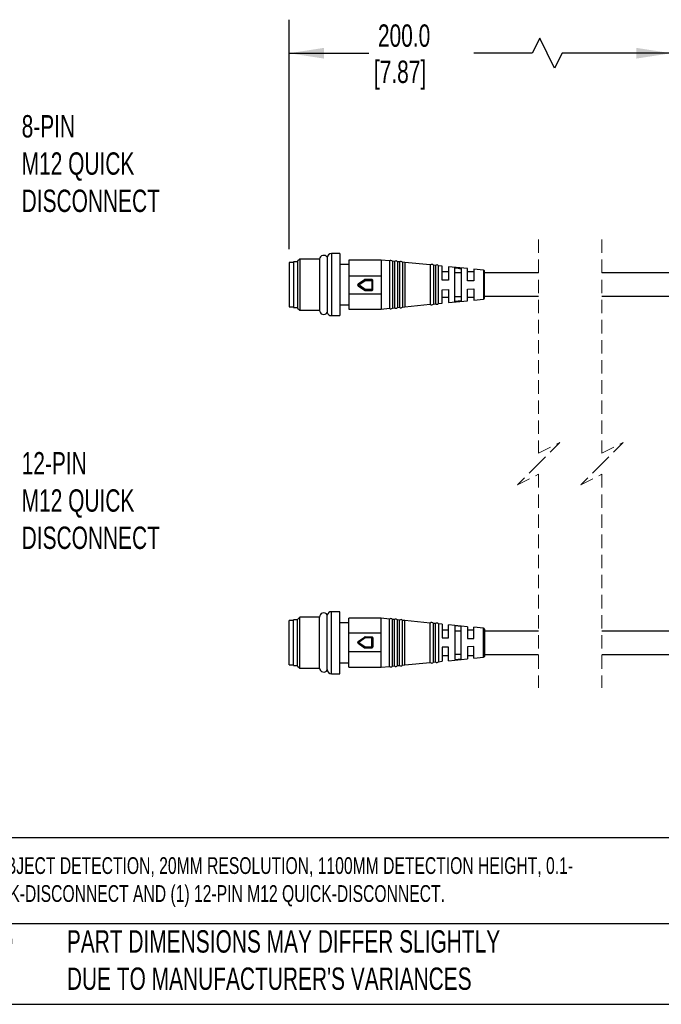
# Model space of a CAD drawing. Header units: millimetres. Extents: x 16 to 683, y 16 to 524.
# Tile 4 of 16: x 127 to 279, y 16 to 249. Entities that reach past the tile are written whole.
import ezdxf

# ---------------------------------------------------------------- set-up
doc = ezdxf.new("R2010")
doc.units = ezdxf.units.MM
doc.header["$LTSCALE"] = 2.5
doc.linetypes.add('HIDDEN', pattern=[1.905, 1.27, -0.635])
doc.layers.add('DIMENSIONS', color=140, linetype='Continuous', lineweight=25)
doc.layers.add('TEXT', color=140, linetype='Continuous', lineweight=25)
doc.styles.add('SLDTEXTSTYLE0', font='TXT', dxfattribs={"width": 0.7})
doc.dimstyles.new('SLDDIMSTYLE1', dxfattribs={"dimtxt": 5.39502, "dimasz": 8.255, "dimexe": 0, "dimexo": 0.0625, "dimgap": 1.348755, "dimtad": 0, "dimtih": 1, "dimtoh": 1, "dimrnd": 1e-09, "dimzin": 12, "dimdsep": 46, "dimtxsty": 'SLDTEXTSTYLE0', "dimsah": 1, "dimcen": 0.09, "dimadec": 0, "dimazin": 3, "dimtfac": 1, "dimtofl": 0, "dimtmove": 0, "dimatfit": 3, "dimfxl": 0, "dimfrac": 2, "dimtolj": 1, "dimtzin": 12, "dimarcsym": 0})

# ---------------------------------------------------------------- blocks, each defined once
blk = doc.blocks.new('_D_2')
at = {"layer": 'DIMENSIONS'}
for p, q in [((190.47, 194.7), (190.47, 249)), ((280.96, 197.07), (280.96, 249)), ((249.82, 244.59), (248.06, 241.06)), ((253.35, 237.54), (249.82, 244.59)), ((190.47, 241.06), (209.32, 241.06)), ((248.06, 241.06), (234.18, 241.06)), ((255.11, 241.06), (253.35, 237.54)), ((280.96, 241.06), (255.11, 241.06))]:
    blk.add_line(p, q, dxfattribs=at)
for points in [[(190.47, 241.06), (198.72, 239.79), (198.72, 242.33)], [(280.96, 241.06), (272.71, 242.33), (272.71, 239.79)]]:
    blk.add_solid(points, dxfattribs=at)
at = {"layer": 'DIMENSIONS', "char_height": 5.292, "attachment_point": 1, "style": 'SLDTEXTSTYLE0'}
for s, insert in [('200.0', (211.49, 247.88)), ('[7.87]', (210.53, 239.31))]:
    blk.add_mtext(s, dxfattribs=dict(at, insert=insert))

msp = doc.modelspace()

# ---------------------------------------------------------------- linework, layer by layer
at = {"color": 7, "linetype": 'HIDDEN', "lineweight": 18}
for p, q in [((249.561, 196.964), (249.561, 146.376)), ((264.561, 196.964), (264.561, 146.376)), ((249.561, 146.376), (254.561, 148.876)), ((254.561, 148.876), (249.561, 143.876)), ((264.561, 146.376), (269.561, 148.876)), ((269.561, 148.876), (264.561, 143.876)), ((249.561, 143.876), (244.561, 138.876)), ((264.561, 143.876), (259.561, 138.876)), ((244.561, 138.876), (249.561, 141.376)), ((249.561, 141.376), (249.561, 90.789)), ((259.561, 138.876), (264.561, 141.376)), ((264.561, 141.376), (264.561, 90.789))]:
    msp.add_line(p, q, dxfattribs=at)
for p, q in [((202.466, 193.626), (200.466, 193.626)), ((200.466, 193.626), (200.466, 186.166)), ((202.466, 193.626), (202.466, 186.166)), ((191.466, 191.526), (190.466, 191.526)), ((190.466, 191.526), (190.466, 186.276)), ((192.466, 191.676), (191.466, 191.676)), ((191.466, 191.676), (191.466, 180.876)), ((192.974, 192.327), (192.466, 191.819)), ((192.466, 191.819), (192.466, 180.733)), ((197.658, 192.327), (192.974, 192.327)), ((192.974, 192.327), (192.974, 180.225)), ((212.229, 192.076), (204.566, 192.076)), ((204.566, 192.076), (204.566, 188.359)), ((214.202, 191.884), (212.229, 192.076)), ((212.229, 192.076), (212.229, 188.359)), ((214.202, 191.884), (214.202, 186.192)), ((215.412, 191.766), (214.902, 191.816)), ((214.902, 191.816), (214.902, 186.193)), ((215.412, 191.766), (215.412, 186.194)), ((216.622, 191.649), (216.118, 191.698)), ((216.118, 191.698), (216.118, 186.195)), ((216.622, 191.649), (216.622, 186.195)), ((217.832, 191.531), (217.334, 191.579)), ((217.334, 191.579), (217.334, 186.196)), ((223.898, 190.942), (217.832, 191.531)), ((217.832, 191.531), (217.832, 181.022)), ((204.566, 191.026), (202.466, 191.026)), ((223.898, 190.954), (223.898, 186.206)), ((225.113, 190.824), (224.625, 190.872)), ((224.625, 190.872), (224.625, 181.681)), ((225.113, 190.824), (225.113, 181.728)), ((225.826, 181.797), (225.826, 190.755)), ((226.725, 190.665), (225.826, 190.752)), ((226.725, 187.348), (226.725, 190.665)), ((228.216, 189.276), (226.725, 189.276)), ((232.725, 190.081), (228.216, 190.52)), ((228.216, 190.52), (228.216, 187.313)), ((229.716, 182.288), (229.716, 190.234)), ((231.216, 189.089), (229.716, 189.089)), ((231.216, 190.083), (231.216, 182.439)), ((232.725, 187.206), (232.725, 190.081)), ((234.216, 189.276), (232.725, 189.276)), ((236.535, 189.71), (234.216, 189.935)), ((234.216, 189.935), (234.216, 187.17)), ((236.535, 189.71), (236.535, 182.843)), ((236.716, 186.228), (236.716, 189.511)), ((249.561, 189.026), (236.716, 189.026)), ((280.963, 189.026), (264.561, 189.026)), ((204.566, 188.359), (212.229, 188.359)), ((204.566, 188.359), (204.566, 184.032)), ((206.787, 186.402), (208.334, 187.451)), ((208.334, 187.447), (206.787, 186.398)), ((206.927, 186.188), (208.474, 187.237)), ((208.334, 187.451), (208.334, 187.447)), ((208.474, 187.49), (208.474, 187.494)), ((208.474, 187.494), (210.063, 187.494)), ((208.474, 187.49), (208.474, 187.237)), ((210.063, 187.49), (208.474, 187.49)), ((208.474, 187.237), (210.063, 187.237)), ((210.063, 187.494), (210.063, 187.49)), ((210.063, 187.49), (210.063, 187.237)), ((210.063, 187.237), (210.063, 185.139)), ((210.313, 187.24), (210.313, 187.244)), ((210.313, 185.143), (210.313, 187.24)), ((212.229, 188.359), (212.229, 184.032)), ((228.216, 187.313), (226.725, 187.348)), ((234.216, 187.17), (232.725, 187.206)), ((190.466, 186.276), (190.466, 181.026)), ((200.466, 186.166), (200.466, 178.926)), ((202.466, 186.166), (202.466, 178.926)), ((206.677, 186.195), (206.677, 186.192)), ((206.787, 186.398), (206.787, 186.402)), ((206.787, 185.985), (208.334, 184.936)), ((208.474, 185.139), (206.927, 186.188)), ((210.063, 185.139), (208.474, 185.139)), ((208.474, 184.893), (208.474, 185.139)), ((208.474, 184.893), (210.063, 184.893)), ((210.063, 185.139), (210.063, 184.893)), ((214.202, 186.192), (214.202, 180.668)), ((214.902, 186.193), (214.902, 180.737)), ((215.412, 186.194), (215.412, 180.786)), ((216.118, 186.195), (216.118, 180.855)), ((216.622, 186.195), (216.622, 180.904)), ((217.334, 186.196), (217.334, 180.973)), ((223.898, 186.206), (223.898, 181.598)), ((226.725, 185.077), (228.216, 185.116)), ((226.725, 181.888), (226.725, 185.077)), ((228.216, 185.116), (228.216, 182.033)), ((232.725, 185.236), (234.216, 185.276)), ((232.725, 182.472), (232.725, 185.236)), ((234.216, 185.276), (234.216, 182.617)), ((236.716, 183.042), (236.716, 186.228)), ((204.566, 184.032), (204.566, 180.476)), ((212.229, 184.032), (204.566, 184.032)), ((212.229, 184.032), (212.229, 180.476)), ((225.826, 181.8), (226.725, 181.888)), ((226.725, 183.276), (228.216, 183.276)), ((228.216, 182.033), (232.725, 182.472)), ((229.716, 183.433), (231.216, 183.433)), ((231.216, 182.439), (229.716, 182.288)), ((232.725, 183.276), (234.216, 183.276)), ((234.216, 182.617), (236.535, 182.843)), ((236.716, 183.526), (249.561, 183.526)), ((264.561, 183.526), (280.963, 183.526)), ((190.466, 181.026), (191.466, 181.026)), ((191.466, 180.876), (192.466, 180.876)), ((192.466, 180.733), (192.974, 180.225)), ((192.974, 180.225), (197.658, 180.225)), ((197.648, 181.699), (197.648, 180.207)), ((202.466, 181.526), (204.566, 181.526)), ((204.566, 180.476), (212.229, 180.476)), ((212.229, 180.476), (214.202, 180.668)), ((214.902, 180.737), (215.412, 180.786)), ((216.118, 180.855), (216.622, 180.904)), ((217.334, 180.973), (217.832, 181.022)), ((217.832, 181.022), (223.898, 181.61)), ((224.625, 181.681), (225.113, 181.728)), ((200.466, 178.926), (202.466, 178.926)), ((192.974, 107.527), (192.466, 107.019)), ((197.658, 107.527), (192.974, 107.527)), ((192.974, 95.425), (192.974, 107.527)), ((202.466, 108.826), (200.466, 108.826)), ((200.466, 101.587), (200.466, 108.826)), ((202.466, 101.587), (202.466, 108.826)), ((212.229, 107.276), (204.566, 107.276)), ((204.566, 103.721), (204.566, 107.276)), ((214.202, 107.084), (212.229, 107.276)), ((212.229, 103.721), (212.229, 107.276)), ((191.466, 106.726), (190.466, 106.726)), ((190.466, 101.476), (190.466, 106.726)), ((192.466, 106.876), (191.466, 106.876)), ((191.466, 96.076), (191.466, 106.876)), ((192.466, 95.933), (192.466, 107.019)), ((204.566, 106.226), (202.466, 106.226)), ((214.202, 101.561), (214.202, 107.084)), ((215.412, 106.966), (214.902, 107.016)), ((214.902, 101.56), (214.902, 107.016)), ((215.412, 101.559), (215.412, 106.966)), ((216.622, 106.849), (216.118, 106.898)), ((216.118, 101.558), (216.118, 106.898)), ((216.622, 101.557), (216.622, 106.849)), ((217.832, 106.731), (217.334, 106.779)), ((217.334, 101.556), (217.334, 106.779)), ((223.898, 106.142), (217.832, 106.731)), ((217.832, 96.222), (217.832, 106.731)), ((223.898, 101.547), (223.898, 106.154)), ((225.113, 106.024), (224.625, 106.072)), ((224.625, 96.881), (224.625, 106.072)), ((225.113, 96.928), (225.113, 106.024)), ((225.826, 105.955), (225.826, 96.997)), ((226.725, 105.865), (225.826, 105.952)), ((226.725, 105.865), (226.725, 102.676)), ((232.725, 105.281), (228.216, 105.72)), ((228.216, 102.636), (228.216, 105.72)), ((231.216, 105.313), (229.716, 105.464)), ((229.716, 105.464), (229.716, 97.518)), ((231.216, 97.669), (231.216, 105.313)), ((232.725, 105.281), (232.725, 102.516)), ((236.535, 104.91), (234.216, 105.135)), ((234.216, 102.476), (234.216, 105.135)), ((236.535, 98.043), (236.535, 104.91)), ((212.229, 103.721), (204.566, 103.721)), ((204.566, 99.394), (204.566, 103.721)), ((206.787, 101.768), (208.334, 102.817)), ((208.474, 102.614), (206.927, 101.565)), ((208.474, 102.86), (208.474, 102.614)), ((208.474, 102.86), (210.063, 102.86)), ((210.063, 102.614), (208.474, 102.614)), ((210.063, 102.614), (210.063, 102.86)), ((210.063, 100.516), (210.063, 102.614)), ((210.313, 102.61), (210.313, 100.512)), ((212.229, 99.394), (212.229, 103.721)), ((228.216, 104.476), (226.725, 104.476)), ((226.725, 102.676), (228.216, 102.636)), ((229.716, 104.319), (231.216, 104.319)), ((234.216, 104.476), (232.725, 104.476)), ((236.716, 104.71), (236.716, 101.525)), ((249.561, 104.226), (236.716, 104.226)), ((280.963, 104.226), (264.561, 104.226)), ((190.466, 96.226), (190.466, 101.476)), ((200.466, 94.126), (200.466, 101.587)), ((202.466, 94.126), (202.466, 101.587)), ((206.677, 101.561), (206.677, 101.557)), ((208.334, 100.305), (206.787, 101.354)), ((206.787, 101.354), (206.787, 101.35)), ((206.787, 101.35), (208.334, 100.301)), ((206.927, 101.565), (208.474, 100.516)), ((208.334, 100.301), (208.334, 100.305)), ((208.474, 100.262), (208.474, 100.516)), ((208.474, 100.516), (210.063, 100.516)), ((210.063, 100.262), (208.474, 100.262)), ((208.474, 100.262), (208.474, 100.258)), ((208.474, 100.258), (210.063, 100.258)), ((210.063, 100.262), (210.063, 100.516)), ((210.063, 100.258), (210.063, 100.262)), ((210.313, 100.512), (210.313, 100.508)), ((214.202, 95.868), (214.202, 101.561)), ((214.902, 95.937), (214.902, 101.56)), ((215.412, 95.986), (215.412, 101.559)), ((216.118, 96.055), (216.118, 101.558)), ((216.622, 96.104), (216.622, 101.557)), ((217.334, 96.173), (217.334, 101.556)), ((223.898, 96.798), (223.898, 101.547)), ((228.216, 100.44), (226.725, 100.404)), ((226.725, 100.404), (226.725, 97.088)), ((228.216, 97.233), (228.216, 100.44)), ((232.725, 102.516), (234.216, 102.476)), ((234.216, 100.582), (232.725, 100.547)), ((232.725, 100.547), (232.725, 97.672)), ((234.216, 97.817), (234.216, 100.582)), ((236.716, 101.525), (236.716, 98.242)), ((204.566, 99.394), (212.229, 99.394)), ((204.566, 95.676), (204.566, 99.394)), ((212.229, 95.676), (212.229, 99.394)), ((226.725, 98.476), (228.216, 98.476)), ((231.216, 98.663), (229.716, 98.663)), ((232.725, 98.476), (234.216, 98.476)), ((234.216, 97.817), (236.535, 98.043)), ((236.716, 98.726), (249.561, 98.726)), ((264.561, 98.726), (280.963, 98.726)), ((190.466, 96.226), (191.466, 96.226)), ((191.466, 96.076), (192.466, 96.076)), ((192.466, 95.933), (192.974, 95.425)), ((202.466, 96.726), (204.566, 96.726)), ((204.566, 95.676), (212.229, 95.676)), ((212.229, 95.676), (214.202, 95.868)), ((214.902, 95.937), (215.412, 95.986)), ((216.118, 96.055), (216.622, 96.104)), ((217.334, 96.173), (217.832, 96.222)), ((217.832, 96.222), (223.898, 96.81)), ((224.625, 96.881), (225.113, 96.928)), ((225.826, 97), (226.725, 97.088)), ((228.216, 97.233), (232.725, 97.672)), ((192.974, 95.425), (197.658, 95.425)), ((200.466, 94.126), (202.466, 94.126))]:
    msp.add_line(p, q)
at = {"flags": 128}
for points in [[(199.476, 192.765), (199.477, 192.244), (199.477, 191.616), (199.478, 190.761), (199.481, 188.928), (199.483, 187.627), (199.485, 186.107), (199.488, 184.694), (199.49, 183.443), (199.494, 181.385), (199.496, 180.086), (199.497, 179.681), (199.497, 179.681)], [(229.716, 190.234), (230.466, 190.159), (230.841, 190.121), (231.216, 190.083)], [(199.476, 94.988), (199.477, 95.541), (199.479, 97.01), (199.481, 98.71), (199.483, 100.018), (199.485, 101.676), (199.488, 103.131), (199.49, 104.504), (199.493, 106.261), (199.495, 107.094), (199.496, 107.668), (199.497, 108.072), (199.497, 108.072)], [(229.716, 97.518), (230.466, 97.594), (230.841, 97.631), (231.216, 97.669)]]:
    msp.add_lwpolyline(points, dxfattribs=at)
for centre, radius, start, end in [((200.466, 192.626), 1, 90.00116, 179.9997), ((198.648, 192.207), 1, 34.43376, 173.08075), ((214.516, 191.485), 0.508, 40.59508, 128.28302), ((215.73, 191.37), 0.508, 40.15033, 128.72776), ((216.943, 191.255), 0.508, 39.70595, 129.17148), ((224.221, 190.562), 0.508, 37.48881, 129.5675), ((225.435, 190.431), 0.508, 39.5657, 129.34692), ((236.516, 189.511), 0.2, 359.98548, 84.44759), ((208.474, 187.244), 0.25, 90.01681, 124.11936), ((208.474, 187.24), 0.25, 90.01681, 124.11936), ((215.216, 191.879), 8.186, 212.78036, 214.55207), ((210.063, 187.244), 0.25, 359.99445, 90.00811), ((210.063, 187.24), 0.25, 359.99529, 90.00727), ((210.126, 191.391), 4.155, 269.13815, 272.58647), ((206.927, 186.195), 0.25, 124.13902, 180.00512), ((206.927, 186.192), 0.25, 124.13902, 180.00597), ((206.927, 186.191), 0.25, 179.97615, 235.87288), ((213.311, 190.592), 7.755, 212.73123, 214.60119), ((201.043, 190.102), 7.067, 324.36529, 326.36689), ((202.875, 188.856), 6.721, 324.31371, 326.41846), ((208.474, 185.142), 0.25, 235.84264, 270.00752), ((210.126, 189.297), 4.158, 269.13877, 272.58414), ((210.063, 185.143), 0.25, 269.99224, 0.00519), ((236.516, 183.042), 0.2, 275.55056, 0.01531), ((198.648, 180.207), 1, 180.00005, 328.16785), ((200.466, 179.926), 1, 192.6919, 269.99825), ((214.516, 181.067), 0.508, 231.71783, 319.40468), ((215.73, 181.183), 0.508, 231.27205, 319.85046), ((216.943, 181.298), 0.508, 230.82852, 320.29405), ((224.221, 181.99), 0.508, 230.43348, 322.51021), ((225.435, 182.121), 0.508, 230.65327, 320.43352), ((198.648, 107.546), 1, 31.83261, 179.9995), ((200.466, 107.826), 1, 90.00287, 167.1514), ((214.516, 106.685), 0.508, 40.59532, 128.28217), ((215.73, 106.57), 0.508, 40.14954, 128.72795), ((216.943, 106.455), 0.508, 39.70595, 129.17148), ((224.221, 105.762), 0.508, 37.48979, 129.56652), ((225.435, 105.631), 0.508, 39.56648, 129.34673), ((236.516, 104.711), 0.2, 359.98469, 84.44944), ((208.474, 102.61), 0.25, 90.01681, 124.11936), ((210.063, 102.61), 0.25, 359.99481, 90.00776), ((210.126, 98.456), 4.158, 87.41586, 90.86123), ((206.927, 101.561), 0.25, 124.12712, 180.02385), ((206.927, 101.561), 0.25, 179.99403, 235.86098), ((206.927, 101.557), 0.25, 179.99488, 235.86098), ((201.043, 97.65), 7.067, 33.63311, 35.63471), ((215.216, 95.873), 8.186, 145.44793, 147.21964), ((208.474, 100.512), 0.25, 235.88064, 269.98319), ((208.474, 100.509), 0.25, 235.88064, 269.98319), ((210.126, 96.362), 4.155, 87.41353, 90.86185), ((210.063, 100.512), 0.25, 269.99273, 0.00471), ((210.063, 100.508), 0.25, 269.99189, 0.00555), ((236.516, 98.242), 0.2, 275.55241, 0.01452), ((214.516, 96.267), 0.508, 231.71698, 319.40492), ((215.73, 96.383), 0.508, 231.27224, 319.84967), ((216.943, 96.498), 0.508, 230.82852, 320.29405), ((224.221, 97.19), 0.508, 230.4325, 322.51119), ((225.435, 97.321), 0.508, 230.65308, 320.4343), ((198.648, 95.546), 1, 186.9192, 325.9434), ((200.466, 95.126), 1, 180.0003, 269.99884)]:
    msp.add_arc(centre, radius, start, end)
for points, knots in [([(197.655, 192.283), (197.655, 192.297), (197.655, 192.498), (197.653, 191.126), (197.653, 190.476), (197.651, 188.675), (197.65, 187.369), (197.649, 186.576), (197.649, 186.227), (197.649, 186.123), (197.649, 186.072), (197.649, 186.046), (197.649, 186.036)], [0, 0, 0, 0, 0.0061814, 0.0886796, 0.3023753, 0.6026142, 0.8215441, 0.946596, 0.9756955, 0.987477, 0.9955779, 1, 1, 1, 1]), ([(197.649, 186.036), (197.648, 185.39), (197.648, 184.318), (197.648, 182.878), (197.648, 182.084), (197.648, 181.715)], [0, 0, 0, 0, 0.44873931, 0.7439029, 1, 1, 1, 1]), ([(197.649, 101.716), (197.649, 102.167), (197.648, 103.239), (197.648, 104.635), (197.648, 105.868), (197.648, 106.677), (197.648, 107.202), (197.648, 107.441), (197.648, 107.481)], [0, 0, 0, 0, 0.23456293, 0.55764773, 0.72679269, 0.87595989, 0.97890631, 1, 1, 1, 1]), ([(208.334, 102.817), (208.338, 102.812), (208.352, 102.793), (208.38, 102.751), (208.424, 102.688), (208.457, 102.64), (208.474, 102.614)], [0, 0, 0, 0, 0.0724367, 0.2878146, 0.613598, 1, 1, 1, 1]), ([(197.655, 95.467), (197.655, 95.454), (197.655, 95.27), (197.654, 96.113), (197.654, 96.517), (197.652, 97.622), (197.651, 98.801), (197.65, 100.079), (197.649, 101.024), (197.649, 101.531), (197.649, 101.716)], [0, 0, 0, 0, 0.0057504, 0.0807286, 0.1747139, 0.3125901, 0.5502987, 0.7593099, 0.9123196, 1, 1, 1, 1]), ([(206.787, 101.354), (206.791, 101.36), (206.804, 101.381), (206.833, 101.425), (206.876, 101.489), (206.909, 101.538), (206.927, 101.565)], [0, 0, 0, 0, 0.0799257, 0.2981191, 0.6210988, 1, 1, 1, 1])]:
    msp.add_open_spline(points, degree=3, knots=knots)
at = {"layer": 'TEXT'}
for p, q in [((682.625, 55.315), (15.875, 55.315)), ((682.625, 34.925), (15.875, 34.925)), ((15.875, 15.875), (682.625, 15.875))]:
    msp.add_line(p, q, dxfattribs=at)

# ---------------------------------------------------------------- texts
at = {"layer": 'DIMENSIONS', "char_height": 5.29167, "attachment_point": 1, "style": 'SLDTEXTSTYLE0'}
for s, insert in [('8-PIN^JM12 QUICK^JDISCONNECT', (127.097, 226.408)), ('12-PIN^JM12 QUICK^JDISCONNECT', (127.097, 146.627))]:
    msp.add_mtext(s, dxfattribs=dict(at, insert=insert))
at = {"layer": 'TEXT', "style": 'SLDTEXTSTYLE0'}
for s, insert, char_height, attachment_point in [('PROSENSE FLG LIGHT GRID, SENDER/RECEIVER PAIR, OBJECT DETECTION, 20MM RESOLUTION, 1100MM DETECTION HEIGHT, 0.1-^J10M OPERATING DISTANCE, NPN/PNP, (1) 8-PIN M12 QUICK-DISCONNECT AND (1) 12-PIN M12 QUICK-DISCONNECT.', (19.914, 50.706), 3.96875, 1), ('NOT TO^JSCALE', (115.759, 33.41), 5.29167, 2), ("PART DIMENSIONS MAY DIFFER SLIGHTLY ^JDUE TO MANUFACTURER'S VARIANCES", (137.798, 33.41), 5.29167, 1)]:
    msp.add_mtext(s, dxfattribs=dict(at, insert=insert, char_height=char_height, attachment_point=attachment_point))

# ---------------------------------------------------------------- dimensions: what is measured, and where the dimension line sits
at = {"layer": 'DIMENSIONS'}
dim = msp.add_linear_dim(base=(190.466, 241.063), p1=(280.963, 193.891), p2=(190.466, 191.526), angle=0, text='200.0\\P[7.87]', dimstyle='SLDDIMSTYLE1', dxfattribs=at)
dim.commit()
dim.dimension.update_dxf_attribs({"geometry": '_D_2', "text_midpoint": (221.749, 241.063), "dimtype": 160})

doc.saveas('drawing.dxf')
